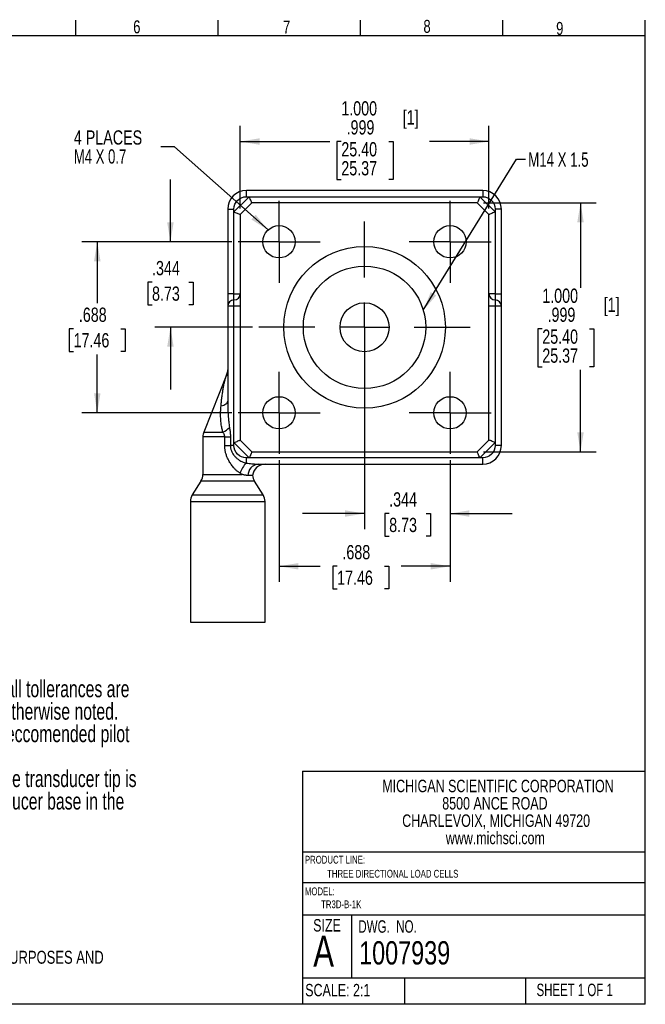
# Model space of a CAD drawing. Header units: inches. Extents: x 0.3 to 10.7, y 0.3 to 8.3.
# Tile 3 of 3: x 5.7 to 10.7, y 0.3 to 8.3. Entities that reach past the tile are written whole.
import ezdxf

# ---------------------------------------------------------------- set-up
doc = ezdxf.new("R2010")
doc.units = ezdxf.units.IN
doc.header["$MEASUREMENT"] = 0
doc.linetypes.add('CENTERX2', pattern=[0.8, 0.5, -0.1, 0.1, -0.1])
for name, color, linetype in [('BORDER', 1, 'Continuous'), ('CENTER', 151, 'CENTERX2'), ('DIMENSIONS', 150, 'Continuous'), ('TEXT', 7, 'Continuous')]:
    doc.layers.add(name, color=color, linetype=linetype)
doc.styles.add('SLDTEXTSTYLE0', font='TXT', dxfattribs={"width": 0.7})
doc.styles.add('SLDTEXTSTYLE1', font='TXT', dxfattribs={"width": 0.75})
doc.styles.add('SLDTEXTSTYLE2', font='TXT', dxfattribs={"width": 0.6875})
doc.styles.add('SLDTEXTSTYLE3', font='TXT', dxfattribs={"width": 0.694444})
doc.dimstyles.new('SLDDIMSTYLE1', dxfattribs={"dimtxt": 0.114583, "dimasz": 0.156, "dimexe": 0, "dimexo": 0.0625, "dimgap": 0.028646, "dimtad": 0, "dimtih": 1, "dimtoh": 1, "dimdec": 3, "dimlfac": 0.5, "dimrnd": 1e-09, "dimzin": 12, "dimdsep": 46, "dimtxsty": 'SLDTEXTSTYLE1', "dimsah": 1, "dimcen": 0.09, "dimadec": 0, "dimazin": 3, "dimtfac": 1, "dimtdec": 3, "dimtofl": 0, "dimtmove": 0, "dimatfit": 3, "dimfxl": 0, "dimfrac": 2, "dimtolj": 1, "dimtzin": 12, "dimarcsym": 0})
doc.dimstyles.new('SLDDIMSTYLE2', dxfattribs={"dimtxt": 0.18, "dimasz": 0.156, "dimexe": 0, "dimexo": 0.0625, "dimgap": 0, "dimtad": 0, "dimtih": 1, "dimtoh": 1, "dimdec": 0, "dimrnd": 1e-09, "dimzin": 0, "dimdsep": 46, "dimtxsty": 'Standard', "dimsah": 1, "dimcen": 0.09, "dimadec": 0, "dimazin": 0, "dimtfac": 0.156, "dimtdec": 0, "dimtofl": 0, "dimtmove": 0, "dimatfit": 3, "dimfxl": 0, "dimfrac": 2, "dimtolj": 1, "dimtzin": 0, "dimarcsym": 0})
doc.dimstyles.new('SLDDIMSTYLE3', dxfattribs={"dimtxt": 0.114583, "dimasz": 0.156, "dimexe": 0, "dimexo": 0.0625, "dimgap": 0.028646, "dimtad": 0, "dimtih": 1, "dimtoh": 1, "dimdec": 3, "dimlfac": 0.5, "dimrnd": 1e-09, "dimzin": 4, "dimdsep": 46, "dimtxsty": 'SLDTEXTSTYLE1', "dimsah": 1, "dimcen": 0.09, "dimadec": 0, "dimazin": 1, "dimlim": 1, "dimtm": 0.001, "dimtfac": 1, "dimtdec": 3, "dimtofl": 0, "dimtmove": 0, "dimatfit": 3, "dimfxl": 0, "dimfrac": 2, "dimtolj": 1, "dimtzin": 4, "dimarcsym": 0})
doc.dimstyles.new('SLDDIMSTYLE4', dxfattribs={"dimtxt": 0.114583, "dimasz": 0.156, "dimexe": 0, "dimexo": 0.0625, "dimgap": 0.028646, "dimtad": 0, "dimtih": 1, "dimtoh": 1, "dimdec": 3, "dimlfac": 0.5, "dimrnd": 1e-09, "dimzin": 12, "dimdsep": 46, "dimtxsty": 'SLDTEXTSTYLE1', "dimsah": 1, "dimcen": 0.09, "dimadec": 0, "dimazin": 3, "dimtfac": 1, "dimtdec": 3, "dimtmove": 0, "dimatfit": 0, "dimfxl": 0, "dimfrac": 2, "dimtolj": 1, "dimtzin": 12, "dimarcsym": 0})

# ---------------------------------------------------------------- blocks, each defined once
blk = doc.blocks.new('SW_NOTE_0')
at = {"layer": 'DIMENSIONS', "color": 0, "attachment_point": 1, "style": 'SLDTEXTSTYLE0'}
for s, insert, char_height in [('Notes:', (0, 0.1746), 0.13542), ('Dimensions are in inch [mm]; all tollerances are', (0.3937, -0.006), 0.135417), ('%%d', (0, -0.006), 0.13542), ('%%p', (0.3937, -0.1865), 0.13542), ('0.005 in [ 0.13 mm] unless otherwise noted.', (0.5148, -0.1865), 0.135417), ('%%d', (0, -0.3671), 0.13542), ('Pilot surfaces: [1]; maximum reccomended pilot', (0.3937, -0.3671), 0.135417), ('depth = 0.020 in [0.51 mm].', (0.3937, -0.5477), 0.135417), ('%%d', (0, -0.7282), 0.13542), ('Positive outputs result when the transducer tip is', (0.3937, -0.7282), 0.135417), ('displaced relative to the transducer base in the', (0.3937, -0.9088), 0.135417), ('directions indicated.', (0.3937, -1.0893), 0.135417)]:
    blk.add_mtext(s, dxfattribs=dict(at, insert=insert, char_height=char_height))
blk = doc.blocks.new('SW_NOTE_0_1')
at = {"layer": 'TEXT', "color": 0, "char_height": 0.1, "attachment_point": 2, "style": 'SLDTEXTSTYLE1'}
for s, insert in [('MICHIGAN SCIENTIFIC CORPORATION', (1.1969, 0.1289)), ('8500 ANCE ROAD', (1.1722, -0.0105)), ('CHARLEVOIX, MICHIGAN 49720', (1.1819, -0.1498)), ('www.michsci.com', (1.1754, -0.2892))]:
    blk.add_mtext(s, dxfattribs=dict(at, insert=insert))
blk = doc.blocks.new('_D_3')
at = {"layer": 'DIMENSIONS'}
for p, q in [((7.434, 6.736), (7.434, 7.3984)), ((9.434, 6.736), (9.434, 7.3984)), ((7.434, 7.2734), (8.1543, 7.2734)), ((8.2472, 7.2734), (8.2124, 7.2734)), ((8.2124, 7.2734), (8.2124, 6.9678)), ((8.6281, 7.2734), (8.663, 7.2734)), ((8.663, 7.2734), (8.663, 6.9678)), ((9.434, 7.2734), (8.9554, 7.2734)), ((8.2124, 6.9678), (8.2472, 6.9678)), ((8.663, 6.9678), (8.6281, 6.9678))]:
    blk.add_line(p, q, dxfattribs=at)
for points in [[(7.434, 7.2734), (7.59, 7.2474), (7.59, 7.2994)], [(9.434, 7.2734), (9.278, 7.2994), (9.278, 7.2474)]]:
    blk.add_solid(points, dxfattribs=at)
at = {"layer": 'DIMENSIONS', "char_height": 0.11458, "attachment_point": 1, "style": 'SLDTEXTSTYLE1'}
for s, insert in [('1.000', (8.2472, 7.5971)), ('[1]', (8.7408, 7.5245)), ('.999', (8.2896, 7.4443)), ('25.40', (8.2472, 7.2683)), ('25.37', (8.2472, 7.1155))]:
    blk.add_mtext(s, dxfattribs=dict(at, insert=insert))
blk = doc.blocks.new('_D_4')
at = {"layer": 'DIMENSIONS'}
for p, q in [((9.3904, 6.7796), (10.2955, 6.7796)), ((10.1705, 6.7796), (10.1705, 6.096)), ((9.863, 5.7672), (9.8281, 5.7672)), ((9.8281, 5.7672), (9.8281, 5.4617)), ((10.2439, 5.7672), (10.2787, 5.7672)), ((10.2787, 5.7672), (10.2787, 5.4617)), ((9.8281, 5.4617), (9.863, 5.4617)), ((10.1705, 4.7796), (10.1705, 5.4384)), ((10.2787, 5.4617), (10.2439, 5.4617)), ((9.3904, 4.7796), (10.2955, 4.7796))]:
    blk.add_line(p, q, dxfattribs=at)
for points in [[(10.1705, 6.7796), (10.1445, 6.6236), (10.1965, 6.6236)], [(10.1705, 4.7796), (10.1965, 4.9356), (10.1445, 4.9356)]]:
    blk.add_solid(points, dxfattribs=at)
at = {"layer": 'DIMENSIONS', "char_height": 0.11458, "attachment_point": 1, "style": 'SLDTEXTSTYLE1'}
for s, insert in [('1.000', (9.863, 6.0909)), ('[1]', (10.3565, 6.0184)), ('.999', (9.9053, 5.9381)), ('25.40', (9.863, 5.7621)), ('25.37', (9.863, 5.6094))]:
    blk.add_mtext(s, dxfattribs=dict(at, insert=insert))
blk = doc.blocks.new('_D_5')
at = {"layer": 'DIMENSIONS'}
for p, q in [((6.8733, 6.4671), (6.8733, 6.9671)), ((7.3666, 6.4671), (6.7483, 6.4671)), ((6.7252, 6.142), (6.6903, 6.142)), ((6.6903, 6.142), (6.6903, 5.96)), ((7.0214, 6.142), (7.0562, 6.142)), ((7.0562, 6.142), (7.0562, 5.96)), ((6.6903, 5.96), (6.7252, 5.96)), ((7.0562, 5.96), (7.0214, 5.96)), ((7.534, 5.7796), (6.7483, 5.7796)), ((6.8733, 5.7796), (6.8733, 5.2796))]:
    blk.add_line(p, q, dxfattribs=at)
for points in [[(6.8733, 6.4671), (6.8993, 6.6231), (6.8473, 6.6231)], [(6.8733, 5.7796), (6.8473, 5.6236), (6.8993, 5.6236)]]:
    blk.add_solid(points, dxfattribs=at)
at = {"layer": 'DIMENSIONS', "char_height": 0.11458, "attachment_point": 1, "style": 'SLDTEXTSTYLE1'}
for s, insert in [('.344', (6.7252, 6.313)), ('8.73', (6.7252, 6.1077))]:
    blk.add_mtext(s, dxfattribs=dict(at, insert=insert))
blk = doc.blocks.new('_D_6')
at = {"layer": 'DIMENSIONS'}
for p, q in [((7.3666, 6.4671), (6.1601, 6.4671)), ((6.2851, 6.4671), (6.2851, 5.9725)), ((6.0946, 5.7672), (6.0598, 5.7672)), ((6.0598, 5.7672), (6.0598, 5.5851)), ((6.4755, 5.7672), (6.5104, 5.7672)), ((6.5104, 5.7672), (6.5104, 5.5851)), ((6.0598, 5.5851), (6.0946, 5.5851)), ((6.2851, 5.0921), (6.2851, 5.5619)), ((6.5104, 5.5851), (6.4755, 5.5851)), ((7.3666, 5.0921), (6.1601, 5.0921))]:
    blk.add_line(p, q, dxfattribs=at)
for points in [[(6.2851, 6.4671), (6.2591, 6.3111), (6.3111, 6.3111)], [(6.2851, 5.0921), (6.3111, 5.2481), (6.2591, 5.2481)]]:
    blk.add_solid(points, dxfattribs=at)
at = {"layer": 'DIMENSIONS', "char_height": 0.11458, "attachment_point": 1, "style": 'SLDTEXTSTYLE1'}
for s, insert in [('.688', (6.137, 5.9381)), ('17.46', (6.0946, 5.7329))]:
    blk.add_mtext(s, dxfattribs=dict(at, insert=insert))
blk = doc.blocks.new('_D_7')
at = {"layer": 'DIMENSIONS'}
for p, q in [((8.434, 5.7296), (8.434, 4.1574)), ((9.1215, 4.7122), (9.1215, 4.1574)), ((8.434, 4.2824), (7.934, 4.2824)), ((8.6321, 4.2824), (8.5972, 4.2824)), ((8.5972, 4.2824), (8.5972, 4.1003)), ((8.9283, 4.2824), (8.9632, 4.2824)), ((8.9632, 4.2824), (8.9632, 4.1003)), ((9.1215, 4.2824), (9.6215, 4.2824)), ((8.5972, 4.1003), (8.6321, 4.1003)), ((8.9632, 4.1003), (8.9283, 4.1003))]:
    blk.add_line(p, q, dxfattribs=at)
for points in [[(8.434, 4.2824), (8.278, 4.3084), (8.278, 4.2564)], [(9.1215, 4.2824), (9.2775, 4.2564), (9.2775, 4.3084)]]:
    blk.add_solid(points, dxfattribs=at)
at = {"layer": 'DIMENSIONS', "char_height": 0.11458, "attachment_point": 1, "style": 'SLDTEXTSTYLE1'}
for s, insert in [('.344', (8.6321, 4.4533)), ('8.73', (8.6321, 4.248))]:
    blk.add_mtext(s, dxfattribs=dict(at, insert=insert))
blk = doc.blocks.new('_D_8')
at = {"layer": 'DIMENSIONS'}
for p, q in [((7.7465, 4.7122), (7.7465, 3.7333)), ((9.1215, 4.7122), (9.1215, 3.7333)), ((7.7465, 3.8583), (8.0783, 3.8583)), ((8.2135, 3.8583), (8.1787, 3.8583)), ((8.1787, 3.8583), (8.1787, 3.6762)), ((8.5944, 3.8583), (8.6293, 3.8583)), ((8.6293, 3.8583), (8.6293, 3.6762)), ((9.1215, 3.8583), (8.7296, 3.8583)), ((8.1787, 3.6762), (8.2135, 3.6762)), ((8.6293, 3.6762), (8.5944, 3.6762))]:
    blk.add_line(p, q, dxfattribs=at)
for points in [[(7.7465, 3.8583), (7.9025, 3.8323), (7.9025, 3.8843)], [(9.1215, 3.8583), (8.9655, 3.8843), (8.9655, 3.8323)]]:
    blk.add_solid(points, dxfattribs=at)
at = {"layer": 'DIMENSIONS', "char_height": 0.11458, "attachment_point": 1, "style": 'SLDTEXTSTYLE1'}
for s, insert in [('.688', (8.2559, 4.0292)), ('17.46', (8.2135, 3.8239))]:
    blk.add_mtext(s, dxfattribs=dict(at, insert=insert))
blk = doc.blocks.new('SW_NOTE_0_5')
at = {"layer": 'DIMENSIONS', "color": 0, "char_height": 0.11458, "attachment_point": 1}
for s, insert, style in [('4 PLACES', (-0.6983, 0.1321), 'SLDTEXTSTYLE1'), ('M4 X 0.7', (-0.6983, -0.0206), 'SLDTEXTSTYLE2')]:
    blk.add_mtext(s, dxfattribs=dict(at, insert=insert, style=style))
blk = doc.blocks.new('SW_CENTERMARKSYMBOL_1')
at = {"layer": 'CENTER', "color": 0}
for p, q in [((0, 0.2), (0, 0.3299)), ((0, 0), (0, 0.2)), ((-0.2, 0), (-0.3299, 0)), ((0, 0), (-0.2, 0)), ((0, 0), (0, -0.2)), ((0, 0), (0.2, 0)), ((0.2, 0), (0.3299, 0)), ((0, -0.2), (0, -0.3299))]:
    blk.add_line(p, q, dxfattribs=at)
blk = doc.blocks.new('SW_CENTERMARKSYMBOL_2')
at = {"layer": 'CENTER', "color": 0}
for p, q in [((0, 0.2), (0, 0.3299)), ((0, 0), (0, 0.2)), ((-0.2, 0), (-0.3299, 0)), ((0, 0), (-0.2, 0)), ((0, 0), (0, -0.2)), ((0, 0), (0.2, 0)), ((0.2, 0), (0.3299, 0)), ((0, -0.2), (0, -0.3299))]:
    blk.add_line(p, q, dxfattribs=at)
blk = doc.blocks.new('SW_CENTERMARKSYMBOL_3')
at = {"layer": 'CENTER', "color": 0}
for p, q in [((0, 0.2), (0, 0.3299)), ((0, 0), (0, 0.2)), ((-0.2, 0), (-0.3299, 0)), ((0, 0), (-0.2, 0)), ((0, 0), (0, -0.2)), ((0, 0), (0.2, 0)), ((0.2, 0), (0.3299, 0)), ((0, -0.2), (0, -0.3299))]:
    blk.add_line(p, q, dxfattribs=at)
blk = doc.blocks.new('SW_CENTERMARKSYMBOL_4')
at = {"layer": 'CENTER', "color": 0}
for p, q in [((0, 0.2), (0, 0.3299)), ((0, 0), (0, 0.2)), ((-0.2, 0), (-0.3299, 0)), ((0, 0), (-0.2, 0)), ((0, 0), (0, -0.2)), ((0, 0), (0.2, 0)), ((0.2, 0), (0.3299, 0)), ((0, -0.2), (0, -0.3299))]:
    blk.add_line(p, q, dxfattribs=at)
blk = doc.blocks.new('SW_CENTERMARKSYMBOL_5')
at = {"layer": 'CENTER', "color": 0}
for p, q in [((0, 0.4), (0, 0.85)), ((0, 0), (0, 0.2)), ((-0.4, 0), (-0.85, 0)), ((0, 0), (-0.2, 0)), ((0, 0), (0, -0.2)), ((0, 0), (0.2, 0)), ((0.4, 0), (0.85, 0)), ((0, -0.4), (0, -0.85))]:
    blk.add_line(p, q, dxfattribs=at)
blk = doc.blocks.new('SW_NOTE_0_6')
at = {"layer": 'DIMENSIONS', "color": 0, "char_height": 0.104167, "attachment_point": 1, "style": 'SLDTEXTSTYLE1'}
for s, insert in [('DETAILS AND SPECIFICATIONS PROVIDED IN THIS DOCUMENT ARE PURELY FOR INFORMATIONAL PURPOSES AND', (0, 0.1339)), ('ARE SUBJECT TO ALTERATIONS. NO LIABILITY IS ACCEPTED FOR ERRORS OR OMISSIONS', (0, -0.0444))]:
    blk.add_mtext(s, dxfattribs=dict(at, insert=insert))

msp = doc.modelspace()

# ---------------------------------------------------------------- linework, layer by layer
at = {"color": 1, "linetype": 'Continuous', "lineweight": 25}
for p, q in [((7.5069, 6.8296), (7.384, 6.7067)), ((7.484, 6.8296), (7.484, 6.8796)), ((9.384, 6.8796), (7.484, 6.8796)), ((7.484, 6.8296), (7.5069, 6.8296)), ((7.5069, 6.8296), (9.3611, 6.8296)), ((9.484, 6.7067), (9.3611, 6.8296)), ((9.3611, 6.8296), (9.384, 6.8296)), ((9.384, 6.8796), (9.384, 6.8296)), ((7.334, 6.7296), (7.384, 6.7296)), ((7.334, 6.7296), (7.334, 6.0496)), ((7.384, 6.7067), (7.384, 6.7296)), ((7.434, 6.686), (7.5276, 6.7796)), ((9.3404, 6.7796), (7.5276, 6.7796)), ((9.3404, 6.7796), (9.434, 6.686)), ((9.534, 6.7296), (9.484, 6.7296)), ((9.484, 6.7296), (9.484, 6.7067)), ((9.534, 6.0496), (9.534, 6.7296)), ((7.384, 6.0496), (7.384, 6.7067)), ((7.434, 6.686), (7.434, 4.8733)), ((9.434, 4.8733), (9.434, 6.686)), ((9.484, 6.7067), (9.484, 6.0496)), ((7.384, 6.0496), (7.334, 6.0496)), ((7.384, 5.9996), (7.384, 6.0496)), ((7.384, 6.0496), (7.434, 6.0496)), ((9.484, 6.0496), (9.434, 6.0496)), ((9.484, 6.0496), (9.484, 5.9996)), ((9.484, 6.0496), (9.534, 6.0496)), ((7.334, 5.9496), (7.334, 5.185)), ((7.384, 5.9496), (7.334, 5.9496)), ((7.384, 5.9496), (7.384, 5.9996)), ((7.384, 4.8526), (7.384, 5.9496)), ((7.434, 5.9496), (7.384, 5.9496)), ((9.484, 5.9496), (9.434, 5.9496)), ((9.484, 5.9996), (9.484, 5.9496)), ((9.484, 5.9496), (9.484, 4.8526)), ((9.534, 5.9496), (9.484, 5.9496)), ((9.534, 4.8296), (9.534, 5.9496)), ((7.327, 5.402), (7.1411, 4.9375)), ((7.134, 4.9004), (7.134, 4.5968)), ((7.3099, 4.8296), (7.3099, 4.9004)), ((7.3099, 4.9004), (7.3553, 4.9004)), ((7.3099, 4.8296), (7.3553, 4.8296)), ((7.3553, 4.9004), (7.3553, 4.8296)), ((7.384, 4.8296), (7.3553, 4.8296)), ((7.384, 4.8526), (7.5069, 4.7296)), ((7.384, 4.8296), (7.384, 4.8526)), ((7.434, 4.8733), (7.5276, 4.7796)), ((9.434, 4.8733), (9.3404, 4.7796)), ((9.3611, 4.7296), (9.484, 4.8526)), ((9.484, 4.8526), (9.484, 4.8296)), ((9.534, 4.8296), (9.484, 4.8296)), ((7.5276, 4.7796), (9.3404, 4.7796)), ((7.484, 4.6884), (7.484, 4.7296)), ((7.5069, 4.7296), (7.484, 4.7296)), ((9.3611, 4.7296), (7.5069, 4.7296)), ((7.5777, 4.6796), (9.384, 4.6796)), ((9.384, 4.7296), (9.3611, 4.7296)), ((9.384, 4.6796), (9.384, 4.7296)), ((7.1188, 4.5438), (7.0492, 4.4325)), ((7.5344, 4.5882), (7.4967, 4.5882)), ((7.6188, 4.4325), (7.5492, 4.5438)), ((7.034, 4.3795), (7.034, 3.4081)), ((7.634, 3.4081), (7.634, 4.3795)), ((7.034, 3.4081), (7.634, 3.4081))]:
    msp.add_line(p, q, dxfattribs=at)
at = {"color": 8, "linetype": 'Continuous', "lineweight": 25}
for p, q in [((7.1411, 4.9375), (7.2954, 4.9375)), ((7.3099, 4.9004), (7.134, 4.9004)), ((7.134, 4.5968), (7.4497, 4.5968)), ((7.5492, 4.5438), (7.1188, 4.5438)), ((7.034, 4.3795), (7.634, 4.3795)), ((7.0492, 4.4325), (7.6188, 4.4325))]:
    msp.add_line(p, q, dxfattribs=at)
at = {"color": 1, "linetype": 'Continuous', "lineweight": 25, "flags": 128}
for points in [[(7.5276, 6.7796), (7.5272, 6.7806), (7.5261, 6.7834), (7.5241, 6.7881), (7.5216, 6.7943), (7.5184, 6.8019), (7.5148, 6.8105), (7.511, 6.8199), (7.5069, 6.8296)], [(9.3611, 6.8296), (9.357, 6.8199), (9.3531, 6.8105), (9.3496, 6.8019), (9.3464, 6.7943), (9.3438, 6.7881), (9.3419, 6.7834), (9.3408, 6.7806), (9.3404, 6.7796)], [(7.384, 6.7067), (7.3927, 6.7031), (7.4011, 6.6996), (7.409, 6.6963), (7.4161, 6.6934), (7.4223, 6.6908), (7.4273, 6.6888), (7.431, 6.6872), (7.4332, 6.6863), (7.434, 6.686)], [(9.484, 6.7067), (9.4742, 6.7027), (9.4649, 6.6988), (9.4562, 6.6952), (9.4486, 6.6921), (9.4424, 6.6895), (9.4378, 6.6876), (9.435, 6.6864), (9.434, 6.686)], [(7.2801, 5.1479), (7.2917, 5.1508), (7.3023, 5.1544), (7.3116, 5.1586), (7.3195, 5.1633), (7.3257, 5.1683), (7.3303, 5.1737), (7.3331, 5.1793), (7.334, 5.185)], [(7.384, 4.8526), (7.3927, 4.8562), (7.4011, 4.8596), (7.409, 4.8629), (7.4161, 4.8659), (7.4223, 4.8684), (7.4273, 4.8705), (7.431, 4.872), (7.4332, 4.873), (7.434, 4.8733)], [(9.484, 4.8526), (9.4753, 4.8562), (9.4669, 4.8596), (9.459, 4.8629), (9.4519, 4.8659), (9.4457, 4.8684), (9.4407, 4.8705), (9.437, 4.872), (9.4348, 4.873), (9.434, 4.8733)], [(7.5276, 4.7796), (7.5272, 4.7787), (7.5261, 4.7758), (7.5241, 4.7712), (7.5216, 4.765), (7.5184, 4.7574), (7.5148, 4.7488), (7.511, 4.7394), (7.5069, 4.7296)], [(9.3611, 4.7296), (9.3575, 4.7383), (9.354, 4.7467), (9.3507, 4.7546), (9.3478, 4.7618), (9.3452, 4.7679), (9.3431, 4.7729), (9.3416, 4.7766), (9.3407, 4.7789), (9.3404, 4.7796)]]:
    msp.add_lwpolyline(points, dxfattribs=at)
at = {"color": 1, "linetype": 'Continuous', "lineweight": 25}
for centre, radius in [((7.7465, 6.4671), 0.1299), ((9.1215, 6.4671), 0.1299), ((8.434, 5.7796), 0.65), ((8.434, 5.7796), 0.4921), ((8.434, 5.7796), 0.1969), ((7.7465, 5.0921), 0.1299), ((9.1215, 5.0921), 0.1299)]:
    msp.add_circle(centre, radius, dxfattribs=at)
for centre, radius, start, end in [((7.484, 6.7296), 0.15, 90, 180), ((9.384, 6.7296), 0.15, 0, 90), ((7.384, 6.0496), 0.05, 270, 0), ((9.484, 6.0496), 0.05, 180, 270), ((7.384, 5.9496), 0.05, 90, 180), ((9.484, 5.9496), 0.05, 0, 90), ((7.234, 5.4389), 0.1, 338.19859, 0), ((7.234, 4.9004), 0.1, 158.19859, 180), ((7.2078, 5.1184), 0.2009, 295.82753, 314.33416), ((9.384, 4.8296), 0.15, 270, 0), ((7.6006, 4.5613), 0.1725, 132.54388, 165.0087), ((7.5869, 4.5899), 0.0902, 95.90029, 181.06395), ((7.634, 4.5796), 0.1, 90, 175.07184), ((7.034, 4.5968), 0.1, 327.99462, 0), ((7.634, 4.5968), 0.1, 184.92816, 212.00538), ((7.134, 4.3795), 0.1, 147.99462, 180), ((7.534, 4.3795), 0.1, 0, 32.00538)]:
    msp.add_arc(centre, radius, start, end, dxfattribs=at)
for points in [[(7.384, 6.7296), (7.384, 6.7848), (7.4288, 6.8296), (7.484, 6.8296)], [(9.384, 6.8296), (9.4392, 6.8296), (9.484, 6.7848), (9.484, 6.7296)], [(7.484, 4.7296), (7.4288, 4.7296), (7.384, 4.7744), (7.384, 4.8296)], [(9.484, 4.8296), (9.484, 4.7744), (9.4392, 4.7296), (9.384, 4.7296)]]:
    msp.add_open_spline(points, degree=3, dxfattribs=at)
for points, knots in [([(7.334, 6.0496), (7.334, 6.0231), (7.334, 5.9977), (7.334, 5.9602), (7.334, 5.9496), (7.334, 5.9496)], [0, 0, 0, 0, 0.5, 0.5, 1, 1, 1, 1]), ([(9.534, 5.9496), (9.534, 5.9496), (9.534, 5.9602), (9.534, 5.9977), (9.534, 6.0231), (9.534, 6.0496)], [0, 0, 0, 0, 0.5, 0.5, 1, 1, 1, 1]), ([(7.2801, 5.1479), (7.2814, 5.1617), (7.2839, 5.188), (7.2883, 5.2255), (7.293, 5.2589), (7.2984, 5.2923), (7.3047, 5.3245), (7.3106, 5.3492), (7.3146, 5.3638), (7.3165, 5.3703), (7.3182, 5.3762), (7.3199, 5.3816), (7.3214, 5.3862), (7.3228, 5.3903), (7.324, 5.3937), (7.325, 5.3965), (7.3257, 5.3988), (7.3263, 5.4003), (7.3267, 5.4013), (7.3268, 5.4017), (7.3268, 5.4018)], [0, 0, 0, 0, 0.16326, 0.310659, 0.442166, 0.557759, 0.704662, 0.821944, 0.85021, 0.876014, 0.899359, 0.920249, 0.938685, 0.954672, 0.968215, 0.979318, 0.987993, 0.994259, 0.99817, 1, 1, 1, 1]), ([(7.3268, 5.4018), (7.3268, 5.4017), (7.3268, 5.4017), (7.3268, 5.4017), (7.3268, 5.4015), (7.3265, 5.4008), (7.3254, 5.3978), (7.3241, 5.3943), (7.3232, 5.3913), (7.3229, 5.3905)], [0, 0, 0, 0, 0.005081, 0.010593, 0.02415, 0.06586, 0.217808, 0.810163, 1, 1, 1, 1]), ([(7.2954, 4.9375), (7.2939, 4.9426), (7.2908, 4.953), (7.287, 4.9691), (7.2838, 4.986), (7.2811, 5.0037), (7.279, 5.0223), (7.2772, 5.0464), (7.2764, 5.076), (7.2772, 5.1115), (7.2791, 5.1356), (7.2801, 5.1479)], [0, 0, 0, 0, 0.075017, 0.15334, 0.23502, 0.320103, 0.408632, 0.500646, 0.662271, 0.828662, 1, 1, 1, 1]), ([(7.334, 5.185), (7.3341, 5.1726), (7.3342, 5.1486), (7.3352, 5.1138), (7.3368, 5.0814), (7.3389, 5.0513), (7.3415, 5.0236), (7.3446, 4.9983), (7.3471, 4.9823), (7.3483, 4.9747)], [0, 0, 0, 0, 0.175882, 0.340733, 0.494563, 0.637385, 0.769217, 0.89008, 1, 1, 1, 1]), ([(7.3099, 4.9004), (7.3099, 4.902), (7.3097, 4.9054), (7.3088, 4.9104), (7.3074, 4.9155), (7.3049, 4.9218), (7.3009, 4.9293), (7.2973, 4.9347), (7.2954, 4.9375)], [0, 0, 0, 0, 0.117965, 0.239753, 0.366968, 0.50097, 0.733573, 1, 1, 1, 1]), ([(7.3483, 4.9747), (7.3491, 4.9695), (7.3507, 4.9595), (7.3527, 4.9443), (7.3542, 4.9295), (7.3551, 4.9148), (7.3552, 4.9052), (7.3553, 4.9004)], [0, 0, 0, 0, 0.209409, 0.413695, 0.613262, 0.808542, 1, 1, 1, 1]), ([(7.434, 4.6059), (7.4313, 4.6076), (7.426, 4.6109), (7.4179, 4.6167), (7.4098, 4.6233), (7.4016, 4.6306), (7.3934, 4.6386), (7.3806, 4.6522), (7.3641, 4.6727), (7.3468, 4.6995), (7.3329, 4.7262), (7.3226, 4.7518), (7.3153, 4.7775), (7.3108, 4.8035), (7.3102, 4.8209), (7.3099, 4.8296)], [0, 0, 0, 0, 0.038509, 0.078097, 0.118922, 0.161131, 0.204855, 0.250213, 0.372929, 0.49954, 0.605299, 0.707149, 0.806121, 0.903343, 1, 1, 1, 1]), ([(7.3553, 4.8296), (7.3553, 4.8269), (7.3555, 4.8213), (7.3564, 4.8127), (7.3582, 4.8026), (7.3614, 4.7914), (7.3679, 4.7747), (7.3788, 4.756), (7.3948, 4.737), (7.4118, 4.7218), (7.4296, 4.7096), (7.4477, 4.7), (7.4659, 4.6928), (7.478, 4.6898), (7.484, 4.6884)], [0, 0, 0, 0, 0.039322, 0.081055, 0.125182, 0.1879, 0.250464, 0.384103, 0.500173, 0.609363, 0.713322, 0.81276, 0.908205, 1, 1, 1, 1]), ([(7.484, 4.6884), (7.4915, 4.6874), (7.5058, 4.6855), (7.5264, 4.6831), (7.5452, 4.6812), (7.5621, 4.6799), (7.5727, 4.6797), (7.5777, 4.6796)], [0, 0, 0, 0, 0.233903, 0.450575, 0.650259, 0.833265, 1, 1, 1, 1]), ([(7.4497, 4.5968), (7.4472, 4.5982), (7.4421, 4.6011), (7.4368, 4.6043), (7.434, 4.6059)], [0, 0, 0, 0, 0.473477, 1, 1, 1, 1]), ([(7.4967, 4.5882), (7.4951, 4.5883), (7.4918, 4.5883), (7.4865, 4.5888), (7.4809, 4.5896), (7.4731, 4.591), (7.4649, 4.5929), (7.4563, 4.595), (7.4519, 4.5962), (7.4497, 4.5968)], [0, 0, 0, 0, 0.123818, 0.247665, 0.372475, 0.498936, 0.749499, 0.8751, 1, 1, 1, 1])]:
    msp.add_open_spline(points, degree=3, knots=knots, dxfattribs=at)
at = {"layer": 'BORDER'}
for p, q in [((6.1136, 8.1248), (6.1136, 8.2498)), ((7.2581, 8.1248), (7.2581, 8.2498)), ((8.4025, 8.1248), (8.4025, 8.2498)), ((9.547, 8.1248), (9.547, 8.2498)), ((10.6914, 8.1248), (10.6914, 8.2498)), ((0.3914, 8.1248), (10.6914, 8.1248)), ((10.6914, 0.3369), (10.6914, 8.1248)), ((7.9353, 2.2101), (10.6914, 2.2101)), ((7.9353, 2.2101), (7.9353, 0.3369)), ((7.9353, 1.5639), (10.6914, 1.5639)), ((7.9353, 1.3167), (10.6914, 1.3167)), ((7.9353, 1.0568), (10.6914, 1.0568)), ((8.3282, 1.0568), (8.3282, 0.5498)), ((7.9353, 0.5498), (10.6914, 0.5498)), ((8.7558, 0.5498), (8.7558, 0.3369)), ((9.7277, 0.5498), (9.7277, 0.3369)), ((10.6914, 0.3369), (0.3914, 0.3369))]:
    msp.add_line(p, q, dxfattribs=at)

# ---------------------------------------------------------------- block references
at = {"layer": 'CENTER'}
for name, p in [('SW_CENTERMARKSYMBOL_4', (7.7465, 6.4671)), ('SW_CENTERMARKSYMBOL_2', (9.1215, 6.4671)), ('SW_CENTERMARKSYMBOL_5', (8.434, 5.7796)), ('SW_CENTERMARKSYMBOL_1', (7.7465, 5.0921)), ('SW_CENTERMARKSYMBOL_3', (9.1215, 5.0921))]:
    msp.add_blockref(name, p, dxfattribs=at)
at = {"layer": 'DIMENSIONS'}
for name, p in [('SW_NOTE_0_5', (6.795, 7.231)), ('SW_NOTE_0', (3.4873, 2.9471)), ('SW_NOTE_0_6', (0.4565, 0.6333))]:
    msp.add_blockref(name, p, dxfattribs=at)
at = {"layer": 'TEXT'}
msp.add_blockref('SW_NOTE_0_1', (8.3101, 2.0133), dxfattribs=at)

# ---------------------------------------------------------------- texts
at = {"layer": 'DIMENSIONS', "insert": (9.7502, 7.185), "char_height": 0.11458, "attachment_point": 1, "style": 'SLDTEXTSTYLE3'}
msp.add_mtext('M14 X 1.5', dxfattribs=at)
at = {"layer": 'TEXT'}
for s, insert, char_height, attachment_point, style in [('6', (6.574, 8.2475), 0.1042, 1, 'SLDTEXTSTYLE1'), ('7', (7.7782, 8.245), 0.1042, 1, 'SLDTEXTSTYLE1'), ('8', (8.9075, 8.2511), 0.1042, 1, 'SLDTEXTSTYLE1'), ('9', (9.9746, 8.2344), 0.1042, 1, 'SLDTEXTSTYLE1'), ('PRODUCT LINE:', (7.9543, 1.5307), 0.0625, 1, 'SLDTEXTSTYLE1'), ('THREE DIRECTIONAL LOAD CELLS', (8.6606, 1.418), 0.0625, 2, 'SLDTEXTSTYLE1'), ('MODEL:', (7.9543, 1.2761), 0.0625, 1, 'SLDTEXTSTYLE1'), ('TR3D-B-1K', (8.2466, 1.172), 0.0625, 2, 'SLDTEXTSTYLE1'), ('SIZE', (8.0209, 1.0221), 0.1, 1, 'SLDTEXTSTYLE1'), ('DWG.  NO.', (8.3842, 1.0124), 0.1, 1, 'SLDTEXTSTYLE3'), ('A', (8.0213, 0.889), 0.25, 1, 'SLDTEXTSTYLE1'), ('1007939', (8.3905, 0.8445), 0.1875, 1, 'SLDTEXTSTYLE1'), ('SCALE: 2:1', (7.9569, 0.5009), 0.1, 1, 'SLDTEXTSTYLE1'), ('SHEET 1 OF 1', (9.8171, 0.5028), 0.1, 1, 'SLDTEXTSTYLE2')]:
    msp.add_mtext(s, dxfattribs=dict(at, insert=insert, char_height=char_height, attachment_point=attachment_point, style=style))

# ---------------------------------------------------------------- dimensions: what is measured, and where the dimension line sits
at = {"layer": 'DIMENSIONS'}
dim = msp.add_linear_dim(base=(9.434, 7.2734), p1=(7.434, 6.686), p2=(9.434, 6.686), text='<> [1]', dimstyle='SLDDIMSTYLE3', dxfattribs=at)
dim.commit()
dim.dimension.update_dxf_attribs({"geometry": '_D_3', "text_midpoint": (8.5548, 7.2734), "dimtype": 160})
for base, p1, p2, dimstyle, picture, middle in [((6.8733, 5.7796), (7.4166, 6.4671), (7.584, 5.7796), 'SLDDIMSTYLE4', '_D_5', (6.8733, 6.142)), ((6.2850758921, 5.0921315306), (7.4165735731, 6.4671315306), (7.4165735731, 5.0921315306), 'SLDDIMSTYLE1', '_D_6', (6.2850758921, 5.7672063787))]:
    dim = msp.add_linear_dim(base=base, p1=p1, p2=p2, angle=90, dimstyle=dimstyle, dxfattribs=at)
    dim.commit()
    dim.dimension.update_dxf_attribs({"geometry": picture, "text_midpoint": middle, "dimtype": 160})
dim = msp.add_linear_dim(base=(10.1705, 4.7796), p1=(9.3404, 6.7796), p2=(9.3404, 4.7796), angle=90, text='<> [1]', dimstyle='SLDDIMSTYLE3', dxfattribs=at)
dim.commit()
dim.dimension.update_dxf_attribs({"geometry": '_D_4', "text_midpoint": (10.1705, 5.7672), "dimtype": 160})
for base, p1, p2, dimstyle, picture, middle in [((9.1215, 4.2824), (8.434, 5.7796), (9.1215, 4.7622), 'SLDDIMSTYLE4', '_D_7', (8.7802, 4.2824)), ((7.7464948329, 3.8582634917), (9.1214948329, 4.7622102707), (7.7464948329, 4.7622102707), 'SLDDIMSTYLE1', '_D_8', (8.4039653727, 3.8582634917))]:
    dim = msp.add_linear_dim(base=base, p1=p1, p2=p2, dimstyle=dimstyle, dxfattribs=at)
    dim.commit()
    dim.dimension.update_dxf_attribs({"geometry": picture, "text_midpoint": middle, "dimtype": 160})

# ---------------------------------------------------------------- leaders
for points in [[(7.6578, 6.5621), (6.9047, 7.231), (6.795, 7.231)], [(8.9066, 5.9167), (9.656, 7.1304), (9.7272, 7.1304)]]:
    msp.add_leader(points, dimstyle='SLDDIMSTYLE2', dxfattribs=at)

doc.saveas('drawing.dxf')
